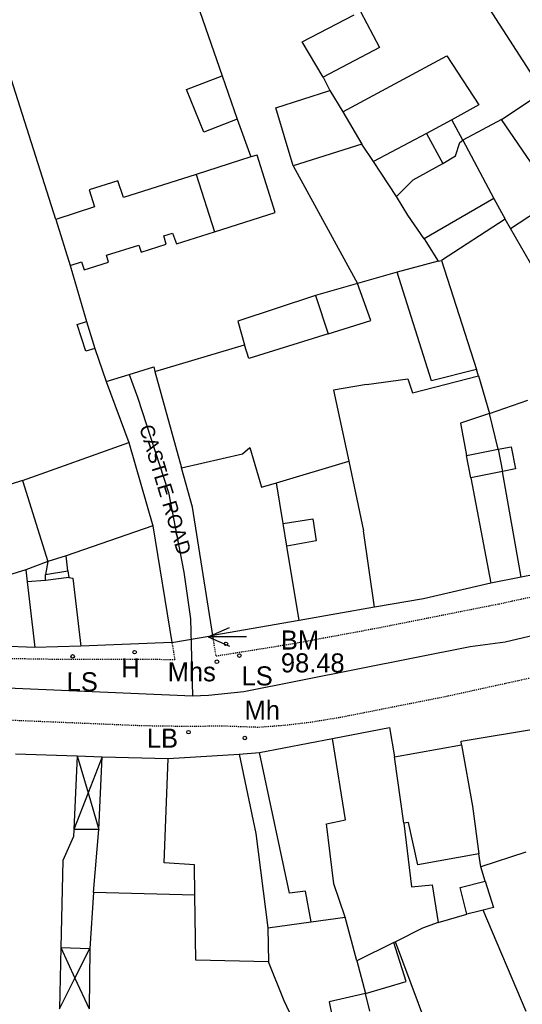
# Model space of a CAD drawing. Header units: metres. Extents: x 611948 to 1225781, y 656699 to 1316021.
# Tile 65 of 169: x 612436 to 612489, y 658576 to 658679. Entities that reach past the tile are written whole.
import ezdxf

# ---------------------------------------------------------------- set-up
doc = ezdxf.new("R2010")
doc.units = ezdxf.units.M
doc.linetypes.add('4696-11$0$PECK', pattern=[0.2, 0.1, -0.1])
for name, color, linetype in [('4696-11$0$BLD_INN_W', 253, 'Continuous'), ('4696-11$0$BLD_OTL_P', 253, 'Continuous'), ('4696-11$0$BLD_OTL_S', 253, 'Continuous'), ('4696-11$0$GEN_LIN_D', 253, 'Continuous'), ('4696-11$0$HT_CTRL', 253, 'Continuous'), ('4696-11$0$OTHER_SYM', 253, 'Continuous'), ('4696-11$0$POLE_SYMB', 253, 'Continuous'), ('4696-11$0$ROADS', 253, 'Continuous'), ('4696-11$0$ROADS_CTR', 253, 'Continuous'), ('4696-11$0$ROADS_PCK', 253, '4696-11$0$PECK')]:
    doc.layers.add(name, color=color, linetype=linetype)
doc.styles.add('4696-11$0$STANDARD', font='txt')

# ---------------------------------------------------------------- blocks, each defined once
blk = doc.blocks.new('4696-11$0$13', base_point=(160450.170478, 242323.105036))
blk.add_circle((160450.170478, 242323.105036), 0.187958)
blk = doc.blocks.new('4696-11$0$34', base_point=(140.879497, 309.117412))
for p, q in [((140.739761, 309.117412), (142.970666, 310.083172)), ((140.739761, 309.117412), (142.970666, 308.151652)), ((144.748461, 309.117412), (140.739761, 309.117412))]:
    blk.add_line(p, q)
blk = doc.blocks.new('4696-11')
at = {"layer": '4696-11$0$BLD_INN_W', "flags": 128}
for points in [[(612470.307, 658669.734), (612472.323, 658666.344)], [(612479.097, 658667.476), (612473.552, 658664.53)], [(612472.323, 658666.344), (612465.115, 658664.07)], [(612473.552, 658664.53), (612472.323, 658666.344)], [(612475.949, 658660.862), (612473.552, 658664.53)], [(612454.901, 658663.16), (612456.849, 658657.151)], [(612480.321, 658654.064), (612476.043, 658652.911)], [(612467.461, 658650.443), (612468.76, 658646.429)], [(612485.718, 658638.072), (612482.682, 658637.058), (612483.319, 658633.641)], [(612486.636, 658634.317), (612485.718, 658638.072)], [(612470.963, 658633.079), (612472.479, 658625.73)], [(612489.06, 658620.89), (612487.107, 658631.979)], [(612436.657, 658631.017), (612439.338, 658622.511)], [(612464.056, 658626.509), (612463.356, 658630.785)], [(612483.77, 658631.323), (612485.863, 658620.255)], [(612450.339, 658626.263), (612441.255, 658623.12)], [(612473.657, 658617.716), (612472.479, 658625.73)], [(612465.725, 658616.319), (612464.447, 658624.152)], [(612439.338, 658622.511), (612437.022, 658621.659)], [(612439.338, 658622.511), (612439.085, 658621.17)], [(612441.255, 658623.12), (612439.338, 658622.511)], [(612441.422, 658621.541), (612441.255, 658623.12)], [(612437.022, 658621.659), (612430.513, 658619.669), (612430.8, 658614.231)], [(612437.022, 658621.659), (612437.168, 658620.401)], [(612439.088, 658620.53), (612437.168, 658620.401)], [(612437.168, 658620.401), (612437.962, 658613.485)], [(612441.526, 658620.842), (612441.966, 658620.764), (612442.801, 658613.629)], [(612470.554, 658585.186), (612469.357, 658588.68), (612468.587, 658594.995), (612470.605, 658595.405), (612469.244, 658603.937)], [(612482.785, 658603.262), (612483.936, 658596.849), (612484.62, 658591.813)], [(612442.396, 658602.129), (612442.053, 658594.387)], [(612442.396, 658602.129), (612443.555, 658598.22)], [(612445.037, 658602.001), (612443.555, 658598.22)], [(612444.693, 658594.38), (612445.037, 658602.001)], [(612454.784, 658587.49), (612454.73, 658590.689), (612451.529, 658590.894), (612451.956, 658601.835)], [(612476.726, 658595.034), (612475.732, 658602.029)], [(612443.555, 658598.22), (612442.053, 658594.387)], [(612443.555, 658598.22), (612444.693, 658594.38)], [(612466.997, 658584.688), (612470.554, 658585.186)], [(612471.796, 658580.592), (612470.554, 658585.186)], [(612484.649, 658585.793), (612483.351, 658585.487)], [(612485.06, 658585.905), (612484.649, 658585.793)], [(612462.441, 658584.047), (612462.498, 658580.507)], [(612480.335, 658584.633), (612478.678, 658584.026), (612475.837, 658582.589)], [(612440.694, 658582.003), (612440.545, 658575.562)], [(612440.694, 658582.003), (612442.174, 658578.78)], [(612442.174, 658578.78), (612443.753, 658581.897)], [(612440.545, 658575.562), (612442.174, 658578.78)], [(612442.174, 658578.78), (612443.664, 658575.537)]]:
    blk.add_lwpolyline(points, dxfattribs=at)
at = {"layer": '4696-11$0$BLD_OTL_P', "flags": 128}
for points in [[(612479.097, 658667.476), (612480.812, 658664.325)], [(612484.354, 658642.672), (612479.647, 658641.494), (612476.043, 658652.911)], [(612444.693, 658594.38), (612442.053, 658594.387)]]:
    blk.add_lwpolyline(points, dxfattribs=at)
at = {"layer": '4696-11$0$BLD_OTL_S', "flags": 128}
for points in [[(612491.355, 658671.855), (612482.59, 658685.491)], [(612472.176, 658680.262), (612474.174, 658676.491), (612468.25, 658673.383)], [(612468.25, 658673.383), (612466.032, 658677.092), (612471.518, 658679.939)], [(612470.307, 658669.734), (612481.258, 658675.626), (612484.602, 658670.483), (612481.77, 658668.909)], [(612459.233, 658668.981), (612455.699, 658667.604), (612453.878, 658672.094), (612457.651, 658673.512)], [(612457.651, 658673.512), (612459.233, 658668.981)], [(612465.115, 658664.07), (612463.286, 658670.16), (612468.957, 658671.967)], [(612468.957, 658671.967), (612470.307, 658669.734)], [(612470.307, 658669.734), (612472.323, 658666.344)], [(612481.77, 658668.909), (612479.097, 658667.476)], [(612473.552, 658664.53), (612472.323, 658666.344)], [(612460.651, 658665.028), (612454.901, 658663.16)], [(612456.849, 658657.151), (612463.199, 658659.161), (612461.31, 658665.191), (612460.651, 658665.028)], [(612465.115, 658664.07), (612471.874, 658651.704)], [(612475.949, 658660.862), (612473.552, 658664.53)], [(612475.949, 658660.862), (612477.701, 658662.59), (612480.812, 658664.325)], [(612454.901, 658663.16), (612447.273, 658660.744), (612446.685, 658662.502), (612443.67, 658661.567), (612444.239, 658659.77), (612440.166, 658658.45)], [(612478.85, 658656.417), (612477.159, 658658.888), (612475.949, 658660.862)], [(612487.943, 658657.501), (612492.708, 658660.603)], [(612440.166, 658658.45), (612441.668, 658653.619)], [(612497.739, 658658.207), (612490.021, 658653.85), (612487.943, 658657.501)], [(612441.668, 658653.619), (612442.846, 658653.983), (612443.13, 658653.146), (612445.687, 658653.957), (612445.483, 658654.676), (612448.897, 658655.733), (612449.141, 658655.014), (612451.756, 658655.846), (612451.512, 658656.725), (612452.431, 658657.01), (612452.836, 658655.892), (612456.849, 658657.151)], [(612478.85, 658656.417), (612480.321, 658654.064)], [(612480.321, 658654.064), (612476.043, 658652.911)], [(612480.321, 658654.064), (612480.701, 658654.146)], [(612480.701, 658654.146), (612484.354, 658642.672)], [(612476.043, 658652.911), (612471.874, 658651.704)], [(612471.874, 658651.704), (612467.461, 658650.443)], [(612468.76, 658646.429), (612473.255, 658647.838), (612471.874, 658651.704)], [(612467.461, 658650.443), (612459.275, 658647.764), (612459.986, 658645.267)], [(612444.27, 658644.891), (612443.331, 658644.607), (612442.418, 658647.423), (612443.396, 658647.728)], [(612443.396, 658647.728), (612444.27, 658644.891)], [(612468.76, 658646.429), (612460.433, 658643.83), (612459.986, 658645.267)], [(612472.805, 658641.109), (612477.161, 658641.71), (612477.628, 658640.253), (612484.559, 658642.026)], [(612484.559, 658642.026), (612485.718, 658638.072)], [(612472.805, 658641.109), (612469.325, 658640.517), (612470.963, 658633.079)], [(612485.718, 658638.072), (612489.77, 658639.451)], [(612486.636, 658634.317), (612485.718, 658638.072)], [(612436.657, 658631.017), (612447.817, 658635.011)], [(612447.817, 658635.011), (612450.339, 658626.263)], [(612453.369, 658632.377), (612459.761, 658633.848), (612460.558, 658634.512), (612461.778, 658630.318), (612463.356, 658630.785)], [(612483.319, 658633.641), (612486.636, 658634.317)], [(612483.77, 658631.323), (612483.319, 658633.641)], [(612486.636, 658634.317), (612488.014, 658634.584), (612488.445, 658632.246), (612487.107, 658631.979)], [(612463.356, 658630.785), (612470.963, 658633.079)], [(612470.963, 658633.079), (612472.479, 658625.73)], [(612456.653, 658614.755), (612454.509, 658628.243), (612453.369, 658632.377)], [(612487.107, 658631.979), (612483.77, 658631.323)], [(612489.06, 658620.89), (612487.107, 658631.979)], [(612436.657, 658631.017), (612428.591, 658628.433)], [(612436.657, 658631.017), (612439.338, 658622.511)], [(612464.056, 658626.509), (612463.356, 658630.785)], [(612483.77, 658631.323), (612485.863, 658620.255)], [(612464.056, 658626.509), (612467.153, 658627.024), (612467.505, 658624.686), (612464.447, 658624.152)], [(612464.447, 658624.152), (612464.056, 658626.509)], [(612450.339, 658626.263), (612441.255, 658623.12)], [(612450.339, 658626.263), (612452.358, 658614.015)], [(612473.657, 658617.716), (612472.479, 658625.73)], [(612465.725, 658616.319), (612464.447, 658624.152)], [(612439.338, 658622.511), (612437.022, 658621.659)], [(612439.338, 658622.511), (612439.085, 658621.17)], [(612441.255, 658623.12), (612439.338, 658622.511)], [(612441.422, 658621.541), (612441.255, 658623.12)], [(612437.022, 658621.659), (612430.513, 658619.669), (612430.8, 658614.231)], [(612437.022, 658621.659), (612437.168, 658620.401)], [(612439.085, 658621.17), (612441.422, 658621.541)], [(612441.422, 658621.541), (612441.526, 658620.842)], [(612493.375, 658621.711), (612489.06, 658620.89)], [(612439.088, 658620.53), (612437.168, 658620.401)], [(612437.168, 658620.401), (612437.962, 658613.485)], [(612439.088, 658620.53), (612439.085, 658621.17)], [(612441.526, 658620.842), (612439.088, 658620.53)], [(612441.526, 658620.842), (612441.966, 658620.764), (612442.801, 658613.629)], [(612485.863, 658620.255), (612478.792, 658618.621)], [(612489.06, 658620.89), (612485.863, 658620.255)], [(612478.792, 658618.621), (612473.657, 658617.716)], [(612473.657, 658617.716), (612465.725, 658616.319)], [(612465.725, 658616.319), (612456.653, 658614.755)], [(612437.962, 658613.485), (612430.842, 658613.771), (612430.8, 658614.231)], [(612452.358, 658614.015), (612442.801, 658613.629)], [(612442.801, 658613.629), (612437.962, 658613.485)], [(612469.244, 658603.937), (612475.237, 658605.106), (612475.732, 658602.029)], [(612482.785, 658603.262), (612482.743, 658603.662), (612490.996, 658605.042)], [(612461.552, 658602.481), (612469.244, 658603.937)], [(612470.554, 658585.186), (612469.357, 658588.68), (612468.587, 658594.995), (612470.605, 658595.405), (612469.244, 658603.937)], [(612475.732, 658602.029), (612482.785, 658603.262)], [(612482.785, 658603.262), (612483.936, 658596.849), (612484.62, 658591.813)], [(612435.936, 658602.318), (612442.396, 658602.129)], [(612442.396, 658602.129), (612442.053, 658594.387)], [(612442.396, 658602.129), (612445.037, 658602.001)], [(612444.693, 658594.38), (612445.037, 658602.001)], [(612445.037, 658602.001), (612451.956, 658601.835)], [(612454.784, 658587.49), (612454.73, 658590.689), (612451.529, 658590.894), (612451.956, 658601.835)], [(612451.956, 658601.835), (612459.433, 658602.291)], [(612459.433, 658602.291), (612461.173, 658593.979), (612462.441, 658584.047)], [(612466.997, 658584.688), (612466.381, 658587.906), (612464.722, 658587.698), (612461.552, 658602.481)], [(612476.726, 658595.034), (612475.732, 658602.029)], [(612442.053, 658594.387), (612442.017, 658593.648), (612440.89, 658591.142), (612440.694, 658582.003)], [(612444.105, 658587.759), (612444.693, 658594.38)], [(612484.62, 658591.813), (612478.186, 658590.662), (612477.226, 658595.117), (612476.726, 658595.034)], [(612476.726, 658595.034), (612477.538, 658588.359), (612479.716, 658588.59), (612480.335, 658584.633)], [(612484.827, 658590.474), (612484.62, 658591.813)], [(612489.539, 658591.997), (612484.827, 658590.474)], [(612483.351, 658585.487), (612482.657, 658588.284), (612485.274, 658588.976)], [(612485.274, 658588.976), (612486.147, 658586.201), (612485.06, 658585.905)], [(612454.784, 658587.49), (612444.105, 658587.759)], [(612462.498, 658580.507), (612454.877, 658580.671), (612454.784, 658587.49)], [(612471.796, 658580.592), (612470.554, 658585.186)], [(612480.335, 658584.633), (612483.351, 658585.487)], [(612484.649, 658585.793), (612483.351, 658585.487)], [(612485.06, 658585.905), (612484.649, 658585.793)], [(612489.579, 658575.258), (612485.06, 658585.905)], [(612462.441, 658584.047), (612466.997, 658584.688)], [(612462.441, 658584.047), (612462.498, 658580.507)], [(612480.335, 658584.633), (612478.678, 658584.026), (612475.837, 658582.589)], [(612440.694, 658582.003), (612440.545, 658575.562)], [(612440.694, 658582.003), (612443.753, 658581.897)], [(612475.686, 658582.531), (612471.796, 658580.592)], [(612475.837, 658582.589), (612475.686, 658582.531)], [(612479.902, 658571.699), (612475.837, 658582.589)], [(612443.753, 658581.897), (612443.664, 658575.537)], [(612465.612, 658573.264), (612464.137, 658576.396), (612462.498, 658580.507)], [(612471.796, 658580.592), (612472.693, 658577.177)], [(612472.693, 658577.177), (612468.877, 658576.299), (612469.245, 658574.561), (612467.21, 658573.631)]]:
    blk.add_lwpolyline(points, dxfattribs=at)
at = {"layer": '4696-11$0$GEN_LIN_D', "flags": 128}
for points in [[(612453.23, 658686.269), (612457.651, 658673.512)], [(612440.166, 658658.45), (612433.567, 658679.056)], [(612468.25, 658673.383), (612468.957, 658671.967)], [(612486.989, 658668.954), (612491.355, 658671.855)], [(612459.233, 658668.981), (612460.651, 658665.028)], [(612482.919, 658666.755), (612481.77, 658668.909)], [(612486.989, 658668.954), (612482.919, 658666.755)], [(612492.708, 658660.603), (612486.989, 658668.954)], [(612480.812, 658664.325), (612482.148, 658665.112), (612482.601, 658666.534), (612482.919, 658666.755)], [(612482.919, 658666.755), (612486.169, 658660.652)], [(612486.169, 658660.652), (612478.85, 658656.417)], [(612486.169, 658660.652), (612487.379, 658658.477)], [(612487.379, 658658.477), (612480.701, 658654.146)], [(612487.943, 658657.501), (612487.379, 658658.477)], [(612441.668, 658653.619), (612443.396, 658647.728)], [(612450.58, 658642.483), (612459.986, 658645.267)], [(612444.27, 658644.891), (612445.447, 658641.418)], [(612447.877, 658642.167), (612450.459, 658642.962), (612450.58, 658642.483)], [(612445.447, 658641.418), (612447.877, 658642.167)], [(612450.58, 658642.483), (612453.369, 658632.377)], [(612484.559, 658642.026), (612484.354, 658642.672)], [(612445.447, 658641.418), (612447.817, 658635.011)], [(612486.636, 658634.317), (612487.107, 658631.979)], [(612459.433, 658602.291), (612461.552, 658602.481)], [(612485.274, 658588.976), (612484.827, 658590.474)], [(612444.105, 658587.759), (612443.753, 658581.897)], [(612472.693, 658577.177), (612476.966, 658578.438), (612475.686, 658582.531)], [(612473.161, 658575.319), (612472.693, 658577.177)]]:
    blk.add_lwpolyline(points, dxfattribs=at)
at = {"layer": '4696-11$0$ROADS', "flags": 128}
for points in [[(612447.877, 658642.167), (612450.459, 658642.962), (612450.58, 658642.483)], [(612445.447, 658641.418), (612447.877, 658642.167)], [(612450.58, 658642.483), (612453.369, 658632.377)], [(612445.447, 658641.418), (612447.817, 658635.011)], [(612447.817, 658635.011), (612450.339, 658626.263)], [(612456.653, 658614.755), (612454.509, 658628.243), (612453.369, 658632.377)], [(612450.339, 658626.263), (612452.358, 658614.015)], [(612493.375, 658621.711), (612489.06, 658620.89)], [(612485.863, 658620.255), (612478.792, 658618.621)], [(612489.06, 658620.89), (612485.863, 658620.255)], [(612478.792, 658618.621), (612473.657, 658617.716)], [(612473.657, 658617.716), (612465.725, 658616.319)], [(612465.725, 658616.319), (612456.653, 658614.755)], [(612437.962, 658613.485), (612430.842, 658613.771), (612430.8, 658614.231)], [(612452.358, 658614.015), (612442.801, 658613.629)], [(612452.358, 658614.015), (612456.653, 658614.755)], [(612452.358, 658614.015), (612456.653, 658614.755)], [(612442.801, 658613.629), (612437.962, 658613.485)], [(612469.244, 658603.937), (612475.237, 658605.106), (612475.732, 658602.029)], [(612482.785, 658603.262), (612482.743, 658603.662), (612490.996, 658605.042)], [(612461.552, 658602.481), (612469.244, 658603.937)], [(612475.732, 658602.029), (612482.785, 658603.262)], [(612435.936, 658602.318), (612442.396, 658602.129)], [(612442.396, 658602.129), (612445.037, 658602.001)], [(612445.037, 658602.001), (612451.956, 658601.835)], [(612451.956, 658601.835), (612459.433, 658602.291)], [(612459.433, 658602.291), (612461.552, 658602.481)]]:
    blk.add_lwpolyline(points, dxfattribs=at)
at = {"layer": '4696-11$0$ROADS_CTR', "flags": 128}
for points in [[(612447.877, 658642.167), (612448.76, 658639.796), (612451.994, 658629.786), (612453.611, 658621.404), (612454.304, 658616.517), (612454.528, 658608.432)], [(612454.528, 658608.432), (612456.204, 658608.474), (612459.901, 658608.891), (612483.695, 658613.605), (612487.372, 658614.103), (612499.238, 658616.9), (612503.471, 658618.14)], [(612417.226, 658610.04), (612454.528, 658608.432)]]:
    blk.add_lwpolyline(points, dxfattribs=at)
at = {"layer": '4696-11$0$ROADS_PCK', "flags": 128}
for points in [[(612502.069, 658734.939), (612505.124, 658735.933), (612506.923, 658736.081), (612508.625, 658735.769), (612510.488, 658735.039), (612511.953, 658733.926), (612513.442, 658732.093), (612521.134, 658720.932), (612528.546, 658709.989), (612529.696, 658707.854), (612530.969, 658705.161), (612532.992, 658700.411), (612538.818, 658686.281), (612540.177, 658682.448), (612540.91, 658679.833), (612541.953, 658674.918), (612549.8, 658640.14), (612549.646, 658638.699), (612548.213, 658637.353), (612545.182, 658635.638), (612528.136, 658629.038), (612517.613, 658625.707), (612509.067, 658623.146), (612501.037, 658620.968), (612493.586, 658619.533), (612486.774, 658618.06), (612473.967, 658615.519), (612465.096, 658613.876), (612457.004, 658612.577), (612456.653, 658614.755)], [(612452.358, 658614.015), (612452.666, 658612.216), (612440.428, 658612.238), (612428.128, 658612.419), (612418.837, 658612.993), (612418.859, 658614.433)], [(612407.336, 658607.259), (612430.799, 658606.072), (612449.26, 658605.301), (612454.44, 658605.226), (612457.519, 658605.281), (612461.439, 658605.14), (612464.057, 658605.332), (612466.936, 658605.666), (612470.093, 658606.181), (612481.181, 658608.374), (612498.441, 658612.156), (612499.882, 658611.963), (612501.204, 658611.23), (612502.009, 658610.234), (612502.658, 658608.497), (612505.89, 658597.474), (612507.295, 658592.262), (612508.951, 658584.87), (612510.609, 658576.72), (612510.922, 658574.042), (612511.185, 658569.324), (612511.475, 658563.066), (612511.6, 658557.967), (612511.127, 658548.186), (612510.788, 658547.944), (612509.828, 658547.859)]]:
    blk.add_lwpolyline(points, dxfattribs=at)
at = {"layer": '4696-11$0$HT_CTRL'}
blk.add_blockref('4696-11$0$34', (612456.317, 658614.613), dxfattribs=at)
at = {"layer": '4696-11$0$OTHER_SYM'}
for p in [(612458.038, 658613.882), (612448.445, 658613.004), (612457.087, 658611.998), (612454.103, 658604.604), (612460.024, 658603.993)]:
    blk.add_blockref('4696-11$0$13', p, dxfattribs=at)
at = {"layer": '4696-11$0$POLE_SYMB'}
for p in [(612441.926, 658612.564), (612459.444, 658612.649)]:
    blk.add_blockref('4696-11$0$13', p, dxfattribs=at)
at = {"layer": '4696-11$0$HT_CTRL', "style": '4696-11$0$STANDARD'}
for s, p in [('BM', (612463.809, 658613.286)), ('98.48', (612463.809, 658610.886))]:
    blk.add_text(s, height=2, rotation=-0.1, dxfattribs=at).set_placement(p)
at = {"layer": '4696-11$0$OTHER_SYM', "style": '4696-11$0$STANDARD'}
for s, p in [('H', (612447.04, 658610.351)), ('Mhs', (612451.917, 658609.953)), ('Mh', (612459.995, 658605.913)), ('LB', (612449.731, 658602.983))]:
    blk.add_text(s, height=2, rotation=-0.1, dxfattribs=at).set_placement(p)
at = {"layer": '4696-11$0$POLE_SYMB', "style": '4696-11$0$STANDARD'}
for p in [(612441.303, 658608.902), (612459.682, 658609.519)]:
    blk.add_text('LS', height=2, rotation=-0.1, dxfattribs=at).set_placement(p)
at = {"layer": '4696-11$0$ROADS', "style": '4696-11$0$STANDARD'}
blk.add_text('CASTLE ROAD', height=1.5, rotation=-73.20002, dxfattribs=at).set_placement((612448.909, 658636.635))
blk.add_text('CASTLE ROAD', height=1.5, rotation=-73.20002, dxfattribs=at).set_placement((612448.909, 658636.635))
blk = doc.blocks.new('OS Mapping')
blk.add_blockref('4696-11', (0, 0))

msp = doc.modelspace()

# ---------------------------------------------------------------- block references
msp.add_blockref('OS Mapping', (0, 0))

doc.saveas('drawing.dxf')
